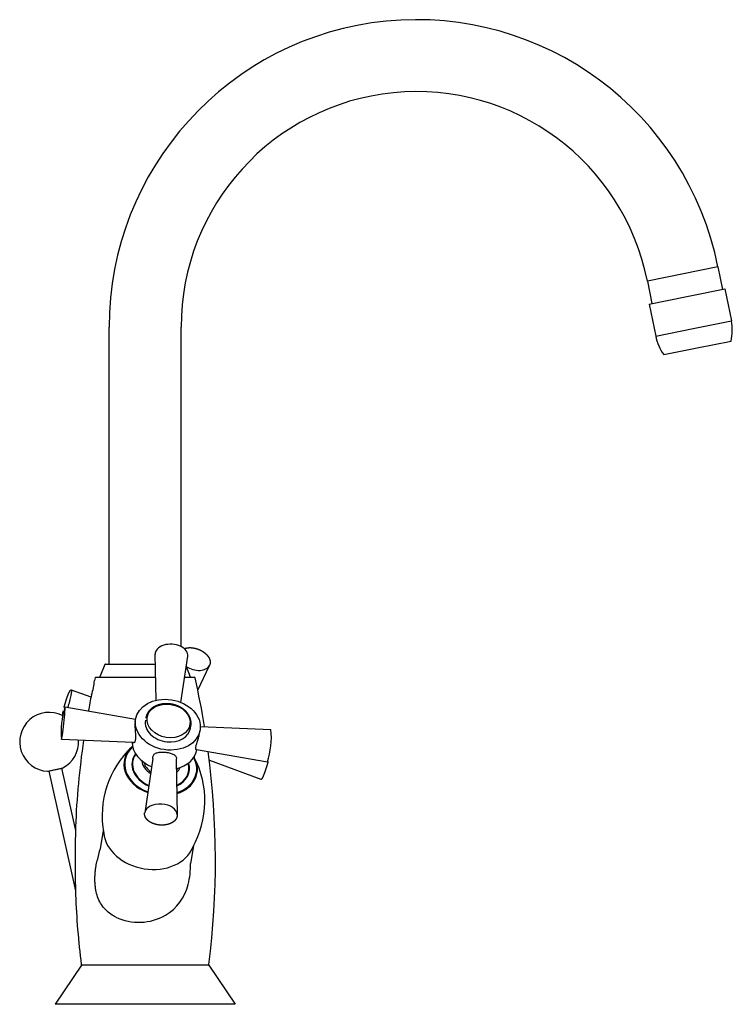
# Model space of a CAD drawing. Header units: millimetres. Extents: x -0.038 to 0.18, y 0 to 0.301.
import ezdxf

# ---------------------------------------------------------------- set-up
doc = ezdxf.new("R2010")
doc.units = ezdxf.units.MM
doc.layers.add('BLOCKS', color=3, linetype='Continuous')

msp = doc.modelspace()

# ---------------------------------------------------------------- linework, layer by layer
at = {"layer": 'BLOCKS'}
for p, q in [((0.175179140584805, 0.2254121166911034), (0.1536052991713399, 0.2211028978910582)), ((0.175179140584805, 0.225412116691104), (0.1765502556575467, 0.2185477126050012)), ((0.1536052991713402, 0.2211028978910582), (0.1549764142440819, 0.2142384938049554)), ((0.1656625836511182, 0.2163729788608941), (0.1773347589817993, 0.2187044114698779)), ((0.1773347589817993, 0.2187044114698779), (0.1792934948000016, 0.208898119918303)), ((0.1541919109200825, 0.2140817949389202), (0.1656625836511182, 0.2163729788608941)), ((0.1541919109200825, 0.2140817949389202), (0.1561506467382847, 0.2042755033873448)), ((0.1676213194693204, 0.2065666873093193), (0.1792934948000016, 0.208898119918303)), ((-0.01099999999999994, 0.1040000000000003), (-0.01099999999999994, 0.2070000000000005)), ((0.01099999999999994, 0.1094541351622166), (0.01099999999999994, 0.2070000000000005)), ((0.1561506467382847, 0.2042755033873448), (0.1676213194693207, 0.2065666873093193)), ((0.168807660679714, 0.2006851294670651), (0.1791939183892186, 0.2027597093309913)), ((0.158600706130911, 0.1986463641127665), (0.168807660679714, 0.2006851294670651)), ((0.003349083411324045, 0.09292968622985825), (0.003086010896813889, 0.1070598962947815)), ((0.01088339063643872, 0.09231226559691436), (0.01302960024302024, 0.1063998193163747)), ((-0.01231333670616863, 0.1038440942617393), (-0.01381166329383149, 0.100155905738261)), ((-0.01208172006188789, 0.1040000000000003), (0.00314297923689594, 0.1040000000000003)), ((0.01255108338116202, 0.1032588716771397), (0.01381166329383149, 0.100155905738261)), ((0.01610646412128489, 0.09605748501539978), (0.01968902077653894, 0.103606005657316)), ((-0.01505002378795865, 0.1), (0.003217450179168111, 0.1)), ((0.01205460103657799, 0.1), (0.01505002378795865, 0.1)), ((-0.01654355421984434, 0.09392024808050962), (-0.02250038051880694, 0.0960839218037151)), ((-0.002909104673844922, 0.0870732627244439), (-0.02451652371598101, 0.09087242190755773)), ((-0.003027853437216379, 0.0863823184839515), (-0.002893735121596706, 0.08716269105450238)), ((0.01388766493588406, 0.08444054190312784), (0.0140101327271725, 0.08515312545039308)), ((0.01690118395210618, 0.08493665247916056), (0.0384933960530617, 0.08400812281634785)), ((0.01668315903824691, 0.08299469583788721), (0.01681727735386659, 0.08377506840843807)), ((-0.003616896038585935, 0.08000586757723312), (-0.02559735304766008, 0.08095109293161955)), ((-0.003973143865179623, 0.07875760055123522), (-0.003863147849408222, 0.07885342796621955)), ((-0.003313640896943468, 0.0799928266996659), (-0.003313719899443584, 0.07999283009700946)), ((0.0149567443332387, 0.07561889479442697), (0.0150285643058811, 0.07549188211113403)), ((0.01551954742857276, 0.07793616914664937), (0.01551959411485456, 0.07793616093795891)), ((0.01568636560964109, 0.07790683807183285), (0.03741256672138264, 0.07408679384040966)), ((0.01578977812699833, 0.07779652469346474), (0.01580514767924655, 0.07788595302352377)), ((-0.02980168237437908, 0.07125243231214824), (-0.02514991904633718, 0.07228370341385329)), ((-0.0001223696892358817, 0.07376876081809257), (-0.0001844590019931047, 0.07340749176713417)), ((0.002396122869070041, 0.07516402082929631), (-0.0001335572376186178, 0.05855939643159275)), ((0.009497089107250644, 0.07470818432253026), (0.009810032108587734, 0.05789931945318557)), ((0.01964375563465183, 0.07459707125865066), (0.03539642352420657, 0.06887529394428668)), ((-0.02966860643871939, 0.07126366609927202), (-0.02527527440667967, 0.0722376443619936)), ((-0.02942453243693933, 0.07131777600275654), (-0.02131048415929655, 0.03471766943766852)), ((-0.02551934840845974, 0.07218353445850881), (-0.02130561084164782, 0.0531765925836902)), ((0.009733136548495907, 0.07207494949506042), (0.009671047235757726, 0.07171368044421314)), ((-0.01279431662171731, 0.05317115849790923), (-0.01375871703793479, 0.04755975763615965)), ((0.01480110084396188, 0.04842848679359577), (0.01388351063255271, 0.04308945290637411)), ((-0.01949999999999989, 0.01200000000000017), (-0.0275, 0)), ((0, 0.01200000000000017), (-0.01949999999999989, 0.01200000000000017)), ((0.01950000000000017, 0.01200000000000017), (0, 0.01200000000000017)), ((0.01950000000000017, 0.01200000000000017), (0.0275, 0)), ((0, 0), (-0.0275, 0)), ((0.0275, 0), (0, 0))]:
    msp.add_line(p, q, dxfattribs=at)
for centre, radius, start, end in [((0.08300000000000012, 0.2070000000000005), 0.09400000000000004, 11.29576032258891, 180), ((0.08300000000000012, 0.2070000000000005), 0.07200000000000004, 11.29576032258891, 180), ((0.1650781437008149, 0.2060587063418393), 0.01449615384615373, 346.8455149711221, 11.29576032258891), ((0.1703659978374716, 0.2071149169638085), 0.01449615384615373, 191.2957603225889, 215.7460056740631), ((-0.01208172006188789, 0.10375), 0.00025, 90, 157.8905516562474), ((0.2335821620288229, 0.04387990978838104), 0.2550821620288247, 167.335443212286, 167.5282498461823), ((-0.01505002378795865, 0.09975000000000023), 0.00025, 90, 167.335443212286), ((-0.01404327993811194, 0.1002500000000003), 0.00025, 270, 337.8905516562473), ((0.01404327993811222, 0.1002500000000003), 0.00025, 202.1094483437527, 270), ((0.01505002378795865, 0.09975000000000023), 0.00025, 12.66455678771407, 90), ((-0.2335821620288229, 0.04387990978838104), 0.2550821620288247, 9.249784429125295, 12.66455678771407), ((-0.03365639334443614, 0.1005573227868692), 0.01824510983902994, 341.052149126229, 354.9995060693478), ((0.2335821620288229, 0.04387990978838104), 0.2550821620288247, 168.5234053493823, 169.6712157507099), ((-0.001010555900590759, 0.08329214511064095), 0.02469799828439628, 162.1263669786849, 185.4390675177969), ((-0.02935427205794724, 0.08024130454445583), 0.009000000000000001, 63.09553452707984, 267.1505229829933), ((0.003787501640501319, 0.08244647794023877), 0.02974164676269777, 166.0260981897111, 168.6268959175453), ((0.002358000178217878, 0.08549062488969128), 0.005459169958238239, 170.5992616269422, 176.4701352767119), ((0.0139065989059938, 0.08166707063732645), 0.02469799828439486, 342.126366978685, 5.439067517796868), ((-0.02935427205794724, 0.08024130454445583), 0.009000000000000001, 297.8494770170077, 3.088352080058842), ((0.2335821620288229, 0.04387990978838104), 0.2550821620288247, 171.7096100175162, 177.6686797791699), ((0.01575897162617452, 0.05763639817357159), 0.02890435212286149, 133.0525898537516, 190.547434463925), ((-0.01062300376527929, 0.06217052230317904), 0.02890435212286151, 330.6565824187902, 27.44373266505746), ((-0.2335821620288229, 0.04387990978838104), 0.2550821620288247, 352.8700281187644, 7.521693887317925), ((-0.0253834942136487, 0.07272579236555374), 0.0004999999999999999, 282.4999999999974, 297.8494770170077), ((-0.02977682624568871, 0.07175181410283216), 0.0005, 267.1505229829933, 282.4999999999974), ((0.657750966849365, 0.04296520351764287), 0.6791337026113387, 179.0473853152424, 179.9228298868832), ((0.02321785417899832, 0.0359463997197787), 0.0387574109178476, 162.5638827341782, 167.9874833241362), ((0.4716280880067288, 0.04316944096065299), 0.4930107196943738, 179.9174320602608, 181.1288821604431), ((-0.009878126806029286, 0.04250561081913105), 0.02376880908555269, 345.6313251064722, 1.40751908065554), ((-0.001369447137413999, 0.04010581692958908), 0.01493227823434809, 300.5398243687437, 346.4494463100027), ((0.2335821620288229, 0.04387990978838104), 0.2550821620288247, 182.3419442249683, 187.1299718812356), ((-0.00192094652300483, 0.04136000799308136), 0.01629352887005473, 244.3877831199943, 299.9690638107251), ((-0.01927941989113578, 0.01225000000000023), 0.00025, 187.1299718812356, 270), ((0.01927941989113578, 0.01225000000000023), 0.00025, 270, 352.8700281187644)]:
    msp.add_arc(centre, radius, start, end, dxfattribs=at)
for centre, major_axis, ratio, start_param, end_param in [((0.008069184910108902, 0.1069012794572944), (-0.004979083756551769, 0.0003305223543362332), 0.6365001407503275, 3.087476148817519, 6.337301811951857), ((0.0150822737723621, 0.1055127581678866), (-0.0046725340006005, 0.001751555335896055), 0.6317787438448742, 1.248444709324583, 3.088146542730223), ((-0.02389491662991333, 0.0912927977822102), (0.001391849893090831, 0.004792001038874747), 0.09272478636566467, 4.617149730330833, 6.27708146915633), ((-0.0250577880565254, 0.08591184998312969), (0.000540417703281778, 0.004960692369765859), 0.05108657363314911, 3.144945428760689, 6.279832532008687), ((0.006961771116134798, 0.08546887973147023), (0.009855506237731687, -0.001693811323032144), 0.7695828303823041, 0.2197163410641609, 6.502901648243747), ((0.00716346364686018, 0.08664243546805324), (-0.006535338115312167, 0.001123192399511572), 0.7695828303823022, 0.2197163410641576, 6.502901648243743), ((-0.02414959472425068, 0.0913667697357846), (0.001322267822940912, 0.004552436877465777), 0.09272478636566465, 1.993697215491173, 2.333424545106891), ((0.006988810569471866, 0.08562620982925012), (0.006898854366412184, -0.001185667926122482), 0.7695828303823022, 3.141592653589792, 4.792478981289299), ((0.006988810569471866, 0.08562620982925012), (0.006898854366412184, -0.001185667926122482), 0.7695828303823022, 4.7924789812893, 6.283185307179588), ((0.004755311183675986, 0.07263050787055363), (0.01115212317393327, -0.001916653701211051), 0.7695828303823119, 2.590460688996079, 4.484813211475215), ((0.004771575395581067, 0.07272514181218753), (-0.01092614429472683, 0.001877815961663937), 0.7695828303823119, 5.738552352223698, 7.621122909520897), ((0.00593427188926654, 0.07949033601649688), (-0.009855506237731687, 0.001693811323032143), 0.7695828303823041, 0.1511778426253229, 1.296799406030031), ((0.004771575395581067, 0.07272514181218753), (0.008718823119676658, -0.001498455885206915), 0.7695828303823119, 2.766466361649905, 4.41499052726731), ((0.004778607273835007, 0.07276605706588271), (-0.008553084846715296, 0.001469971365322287), 0.7695828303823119, 5.925213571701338, 7.550230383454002), ((0.00593427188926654, 0.07949033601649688), (-0.009855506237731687, 0.001693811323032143), 0.7695828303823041, 2.074212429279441, 3.141592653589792), ((0.004771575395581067, 0.07272514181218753), (-0.01092614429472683, 0.001877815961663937), 0.7695828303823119, 2.164209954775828, 3.686225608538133), ((0.004755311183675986, 0.07263050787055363), (0.01115212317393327, -0.001916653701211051), 0.7695828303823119, 5.297873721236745, 6.834317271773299), ((0.005034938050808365, 0.07425752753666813), (0.005983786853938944, -0.001028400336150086), 0.7695828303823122, 3.328131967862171, 4.257811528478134), ((0.005041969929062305, 0.07429844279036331), (-0.005420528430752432, 0.0009315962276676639), 0.7695828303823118, 0.3089089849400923, 1.062623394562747), ((0.005034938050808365, 0.07425752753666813), (0.005983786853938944, -0.001028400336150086), 0.7695828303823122, 5.693754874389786, 6.096645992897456), ((0.004778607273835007, 0.07276605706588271), (-0.008553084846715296, 0.001469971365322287), 0.7695828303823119, 2.30127026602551, 3.499564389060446), ((0.004771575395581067, 0.07272514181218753), (0.008718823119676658, -0.001498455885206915), 0.7695828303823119, 5.431394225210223, 6.658311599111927), ((0.005041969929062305, 0.07429844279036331), (-0.005420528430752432, 0.0009315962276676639), 0.7695828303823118, 2.673276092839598, 2.832683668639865), ((0.004826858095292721, 0.05805793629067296), (0.004979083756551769, -0.0003305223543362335), 0.6365001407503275, 0.05411650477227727, 3.075307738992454), ((0.004826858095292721, 0.05805793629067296), (0.004979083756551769, -0.0003305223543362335), 0.6365001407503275, 3.075307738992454, 3.087476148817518), ((0.001229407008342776, 0.05211489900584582), (-0.01378348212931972, 0.002584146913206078), 0.7682500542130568, 0.21628933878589, 2.994446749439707)]:
    msp.add_ellipse(centre, major_axis=major_axis, ratio=ratio, start_param=start_param, end_param=end_param, dxfattribs=at)
for points, degree, knots in [([(0.01203320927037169, 0.1087555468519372), (0.01210042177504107, 0.1087803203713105), (0.0122229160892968, 0.10882094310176), (0.01234815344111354, 0.1088580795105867), (0.01247600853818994, 0.108891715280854), (0.01260635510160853, 0.1089218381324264), (0.01273906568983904, 0.1089484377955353), (0.0128740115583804, 0.1089715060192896), (0.01301106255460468, 0.1089910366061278), (0.01313933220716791, 0.10900592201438), (0.01326917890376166, 0.1090177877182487), (0.01340049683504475, 0.1090266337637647), (0.01353317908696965, 0.109032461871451), (0.01366711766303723, 0.1090352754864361), (0.01380220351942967, 0.1090350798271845), (0.01393832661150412, 0.1090318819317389), (0.01407537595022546, 0.1090256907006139), (0.01421323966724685, 0.1090165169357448), (0.01435180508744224, 0.1090043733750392), (0.01449095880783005, 0.1089892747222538), (0.01463047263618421, 0.1089712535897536), (0.01477034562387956, 0.108950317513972), (0.01491046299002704, 0.1089264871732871), (0.01505070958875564, 0.1088997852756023), (0.015190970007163, 0.1088702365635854), (0.01533112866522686, 0.1088378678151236), (0.01547106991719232, 0.1088027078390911), (0.0156106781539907, 0.1087647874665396), (0.01574983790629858, 0.1087241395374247), (0.01588843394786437, 0.1086807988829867), (0.01602635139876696, 0.1086348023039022), (0.01617691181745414, 0.1085812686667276), (0.01632636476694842, 0.108524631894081), (0.01647456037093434, 0.1084649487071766), (0.01662134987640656, 0.1084022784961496), (0.01676658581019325, 0.1083366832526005), (0.01691012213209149, 0.1082682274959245), (0.01705181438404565, 0.1081969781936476), (0.01719151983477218, 0.1081230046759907), (0.01732909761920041, 0.1080463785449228), (0.01746440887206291, 0.1079671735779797), (0.01758544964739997, 0.1078929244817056), (0.0177043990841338, 0.1078166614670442), (0.01782115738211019, 0.1077384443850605), (0.01793562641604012, 0.1076583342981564), (0.01804770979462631, 0.1075763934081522), (0.0181573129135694, 0.1074926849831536), (0.01826434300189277, 0.1074072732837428), (0.0183687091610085, 0.107320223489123), (0.0184703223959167, 0.107231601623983), (0.01856909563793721, 0.107141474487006), (0.01866494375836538, 0.1070499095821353), (0.01875794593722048, 0.1069568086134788), (0.01884784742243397, 0.106862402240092), (0.01893456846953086, 0.1067667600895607), (0.01901803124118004, 0.1066699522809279), (0.01909815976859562, 0.1065720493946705), (0.01917487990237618, 0.1064731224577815), (0.01924811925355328, 0.1063732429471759), (0.01931780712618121, 0.1062724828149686), (0.01938387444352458, 0.1061709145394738), (0.01944625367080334, 0.1060686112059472), (0.01950487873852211, 0.1059656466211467), (0.01955923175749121, 0.1058629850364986), (0.0196097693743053, 0.1057598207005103), (0.01965643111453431, 0.1056562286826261), (0.01969915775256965, 0.1055522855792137), (0.01973789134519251, 0.1054480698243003), (0.0197725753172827, 0.1053436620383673), (0.01980315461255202, 0.1052391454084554), (0.01982957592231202, 0.1051346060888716), (0.01985178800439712, 0.1050301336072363), (0.01986974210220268, 0.1049258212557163), (0.01988339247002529, 0.1048217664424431), (0.01989306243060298, 0.1047126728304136), (0.01989787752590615, 0.104604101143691), (0.01989780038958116, 0.1044961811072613), (0.01989280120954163, 0.1043890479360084), (0.0198828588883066, 0.1042828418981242), (0.01986796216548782, 0.1041777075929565), (0.01984811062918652, 0.1040737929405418), (0.01982331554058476, 0.1039712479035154), (0.01979360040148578, 0.103870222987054), (0.01975900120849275, 0.1037708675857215), (0.01972574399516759, 0.1036877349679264), (0.01968902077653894, 0.103606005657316)], 1, [0.8626908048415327, 0.8626908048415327, 0.8807869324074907, 0.912994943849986, 0.9452029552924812, 0.9774109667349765, 1.009618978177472, 1.041826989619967, 1.074035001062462, 1.106243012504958, 1.13597495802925, 1.165706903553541, 1.195438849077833, 1.225170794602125, 1.254902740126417, 1.284634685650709, 1.314366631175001, 1.344098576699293, 1.373830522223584, 1.403562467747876, 1.433294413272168, 1.46300208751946, 1.492709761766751, 1.522417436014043, 1.552125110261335, 1.581832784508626, 1.611540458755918, 1.64124813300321, 1.670955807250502, 1.700663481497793, 1.730371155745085, 1.760078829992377, 1.792707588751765, 1.825336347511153, 1.857965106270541, 1.890593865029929, 1.923222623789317, 1.955851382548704, 1.988480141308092, 2.02110890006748, 2.053737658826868, 2.086366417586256, 2.116056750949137, 2.145747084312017, 2.175437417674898, 2.205127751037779, 2.234818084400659, 2.26450841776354, 2.29419875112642, 2.323889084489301, 2.353579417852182, 2.383269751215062, 2.412960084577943, 2.442703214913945, 2.472446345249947, 2.50218947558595, 2.531932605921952, 2.561675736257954, 2.591418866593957, 2.621161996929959, 2.650905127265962, 2.680648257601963, 2.710391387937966, 2.740134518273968, 2.76962279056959, 2.799111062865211, 2.828599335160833, 2.858087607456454, 2.887575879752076, 2.917064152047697, 2.946552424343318, 2.97604069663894, 3.005528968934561, 3.035017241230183, 3.064505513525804, 3.09553224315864, 3.126558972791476, 3.157585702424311, 3.188612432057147, 3.219639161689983, 3.250665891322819, 3.281692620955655, 3.312719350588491, 3.343746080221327, 3.374772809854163, 3.401178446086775, 3.427584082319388, 3.427584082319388]), ([(-0.02477587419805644, 0.09077053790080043), (-0.02475564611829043, 0.09084421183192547), (-0.02471486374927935, 0.09099099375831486), (-0.02467349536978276, 0.09113815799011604), (-0.02463167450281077, 0.09128523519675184), (-0.0245893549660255, 0.09143239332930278), (-0.02454657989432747, 0.09157948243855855), (-0.02450339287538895, 0.09172635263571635), (-0.02445983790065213, 0.09187285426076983), (-0.02441595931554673, 0.09201883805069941), (-0.02437180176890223, 0.09216415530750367), (-0.02432741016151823, 0.09230865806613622), (-0.02428282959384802, 0.09245219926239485), (-0.02423810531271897, 0.09259463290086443), (-0.02419325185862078, 0.09273591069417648), (-0.02414834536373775, 0.09287579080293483), (-0.0241034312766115, 0.09301413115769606), (-0.02405855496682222, 0.09315079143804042), (-0.02401376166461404, 0.09328563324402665), (-0.02396909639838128, 0.09341852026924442), (-0.02392460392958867, 0.09354931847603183), (-0.02388032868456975, 0.0936778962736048), (-0.02383631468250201, 0.09380412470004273), (-0.02379260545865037, 0.09392787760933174), (-0.02374904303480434, 0.0940495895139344), (-0.02370587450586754, 0.09416855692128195), (-0.02366314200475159, 0.09428466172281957), (-0.02362088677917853, 0.09439778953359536), (-0.02357914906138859, 0.09450782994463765), (-0.02353796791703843, 0.09461467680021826), (-0.02349738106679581, 0.09471822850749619), (-0.02345742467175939, 0.09481838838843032), (-0.02341813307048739, 0.09491506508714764), (-0.0233795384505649, 0.09500817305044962), (-0.02334092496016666, 0.09509937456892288), (-0.02330309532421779, 0.09518670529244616), (-0.0232660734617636, 0.09527009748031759), (-0.02322987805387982, 0.09534949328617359), (-0.02319452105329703, 0.09542484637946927), (-0.02316000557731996, 0.09549612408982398), (-0.02312632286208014, 0.09556331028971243), (-0.02309344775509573, 0.09562640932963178), (-0.02306133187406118, 0.09568545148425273), (-0.02302989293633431, 0.09574050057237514), (-0.02299642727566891, 0.09579578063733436), (-0.02296332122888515, 0.09584671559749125), (-0.02293011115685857, 0.0958936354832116), (-0.02289600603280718, 0.09593702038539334), (-0.02285961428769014, 0.0959775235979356), (-0.02282577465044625, 0.09600961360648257), (-0.02278612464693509, 0.09604045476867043), (-0.02273669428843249, 0.09606932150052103), (-0.02270668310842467, 0.09608208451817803), (-0.02267231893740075, 0.09609261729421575), (-0.02263339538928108, 0.09609956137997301), (-0.02259048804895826, 0.09610126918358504), (-0.0225452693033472, 0.09609626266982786), (-0.02250038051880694, 0.0960839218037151)], 1, [6.125661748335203, 6.125661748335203, 6.141896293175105, 6.174123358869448, 6.206350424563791, 6.238507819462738, 6.270665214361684, 6.302822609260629, 6.334980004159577, 6.367137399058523, 6.399294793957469, 6.431452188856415, 6.463609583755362, 6.495766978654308, 6.527924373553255, 6.5601038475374, 6.592283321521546, 6.624462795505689, 6.656642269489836, 6.688821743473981, 6.721001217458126, 6.753180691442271, 6.785360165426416, 6.817539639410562, 6.849719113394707, 6.882048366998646, 6.914377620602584, 6.946706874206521, 6.97903612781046, 7.011365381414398, 7.043694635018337, 7.076023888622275, 7.108353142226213, 7.140682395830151, 7.173011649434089, 7.205983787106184, 7.23895592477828, 7.271928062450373, 7.30490020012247, 7.337872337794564, 7.370844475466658, 7.403816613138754, 7.436788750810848, 7.469760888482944, 7.502733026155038, 7.538468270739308, 7.574203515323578, 7.609938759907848, 7.645674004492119, 7.681409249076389, 7.711188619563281, 7.740967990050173, 7.770747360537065, 7.785637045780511, 7.800526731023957, 7.815416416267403, 7.830306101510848, 7.845195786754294, 7.86008547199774, 7.86008547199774]), ([(0.0140101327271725, 0.08515312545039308), (0.01403215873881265, 0.08529533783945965), (0.01404947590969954, 0.08543824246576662), (0.01406207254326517, 0.08558172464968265), (0.01406994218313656, 0.08572566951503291), (0.01407308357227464, 0.08586996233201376), (0.01407150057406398, 0.08601448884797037), (0.0140652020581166, 0.08615913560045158), (0.01405420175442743, 0.08630379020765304), (0.01403851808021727, 0.08644834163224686), (0.01401817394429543, 0.08659268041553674), (0.01399319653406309, 0.08673669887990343), (0.01396361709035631, 0.08688029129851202), (0.01392883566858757, 0.08702584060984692), (0.01388936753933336, 0.0871707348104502), (0.01384525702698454, 0.08731486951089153), (0.01379655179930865, 0.0874581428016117), (0.0137433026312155, 0.08760045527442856), (0.01368556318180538, 0.08774171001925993), (0.01362338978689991, 0.08788181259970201), (0.01355684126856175, 0.08802067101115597), (0.01348597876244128, 0.08815819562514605), (0.01341086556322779, 0.08829429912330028), (0.01333156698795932, 0.08842889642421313), (0.01324815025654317, 0.08856190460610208), (0.01315800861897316, 0.08869714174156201), (0.01306364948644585, 0.08883052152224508), (0.01296515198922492, 0.08896196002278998), (0.01286259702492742, 0.08909137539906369), (0.01275606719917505, 0.08921868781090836), (0.012645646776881, 0.08934381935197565), (0.01253142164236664, 0.0894666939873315), (0.01241347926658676, 0.08958723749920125), (0.01229190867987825, 0.08970537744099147), (0.01216680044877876, 0.0898210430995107), (0.01203824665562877, 0.08993416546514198), (0.01190634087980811, 0.09004467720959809), (0.01176888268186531, 0.09015429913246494), (0.0116281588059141, 0.09026108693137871), (0.01148427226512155, 0.09036497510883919), (0.01133732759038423, 0.09046589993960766), (0.01118743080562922, 0.09056379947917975), (0.01103468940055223, 0.09065861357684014), (0.01087921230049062, 0.0907502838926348), (0.01072110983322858, 0.09083875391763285), (0.01056049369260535, 0.09092396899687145), (0.01039747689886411, 0.0910058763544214), (0.01023217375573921, 0.0910844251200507), (0.01006469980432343, 0.09115956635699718), (0.009894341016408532, 0.0912315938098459), (0.009722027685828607, 0.09130008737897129), (0.009547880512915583, 0.09136500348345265), (0.009372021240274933, 0.09142630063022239), (0.009194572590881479, 0.09148393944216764), (0.009015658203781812, 0.09153788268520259), (0.00883540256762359, 0.09158809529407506), (0.008653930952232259, 0.09163454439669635), (0.008471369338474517, 0.09167719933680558), (0.008287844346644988, 0.0917160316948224), (0.008103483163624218, 0.09175101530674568), (0.007918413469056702, 0.09178212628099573), (0.007732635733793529, 0.09180936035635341), (0.007546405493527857, 0.09183267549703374), (0.007359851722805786, 0.09185205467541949), (0.00717310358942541, 0.0918674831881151), (0.00698629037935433, 0.09187894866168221), (0.006799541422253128, 0.09188644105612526), (0.006612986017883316, 0.0918899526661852), (0.006426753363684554, 0.09188947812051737), (0.00624097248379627, 0.09188501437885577), (0.006055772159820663, 0.09187656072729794), (0.005871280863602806, 0.09186411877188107), (0.005687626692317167, 0.09184769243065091), (0.005505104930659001, 0.09182730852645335), (0.005323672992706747, 0.0918029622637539), (0.005143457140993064, 0.0917746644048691), (0.004964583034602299, 0.09174242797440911), (0.004787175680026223, 0.09170626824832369), (0.004611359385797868, 0.0916662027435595), (0.004437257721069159, 0.09162225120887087), (0.004264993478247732, 0.09157443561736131), (0.004094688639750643, 0.09152278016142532), (0.003926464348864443, 0.09146731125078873), (0.003760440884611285, 0.09140805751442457), (0.003596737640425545, 0.09134504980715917), (0.003436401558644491, 0.09127871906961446), (0.003278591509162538, 0.09120874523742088), (0.003123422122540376, 0.09113516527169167), (0.002971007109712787, 0.0910580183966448), (0.002821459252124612, 0.09097734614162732), (0.002674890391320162, 0.09089319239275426), (0.002531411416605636, 0.09080560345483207), (0.002391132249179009, 0.0907146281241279), (0.002254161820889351, 0.09062031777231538), (0.002120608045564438, 0.09052272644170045), (0.001990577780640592, 0.09042191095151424), (0.001864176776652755, 0.09031793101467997), (0.001743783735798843, 0.09021289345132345), (0.001627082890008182, 0.09010493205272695), (0.001514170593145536, 0.08999411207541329), (0.00140514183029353, 0.08988050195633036), (0.001300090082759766, 0.08976417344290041), (0.001199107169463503, 0.08964520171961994), (0.00110228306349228, 0.08952366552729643), (0.001009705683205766, 0.08939964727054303), (0.0009214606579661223, 0.08927323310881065), (0.0008376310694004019, 0.08914451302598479), (0.0007582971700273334, 0.08901358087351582), (0.0006835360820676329, 0.08888053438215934), (0.0006164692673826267, 0.08875158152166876), (0.0005537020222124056, 0.08862088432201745), (0.000495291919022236, 0.08848853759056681), (0.0004412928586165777, 0.08835463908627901), (0.0003917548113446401, 0.08821928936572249), (0.0003467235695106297, 0.08808259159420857), (0.0003062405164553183, 0.08794465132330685), (0.0002703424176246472, 0.08780557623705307), (0.0002390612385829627, 0.08766547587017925), (0.0002124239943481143, 0.0875244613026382)], 1, [3.010091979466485, 3.010091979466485, 3.035553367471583, 3.061014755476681, 3.08647614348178, 3.111937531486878, 3.137398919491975, 3.162860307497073, 3.188321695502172, 3.21378308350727, 3.239244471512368, 3.264705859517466, 3.290167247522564, 3.315628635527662, 3.341533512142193, 3.367438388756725, 3.393343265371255, 3.419248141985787, 3.445153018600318, 3.471057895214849, 3.49696277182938, 3.522867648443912, 3.548772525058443, 3.574677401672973, 3.600582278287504, 3.626487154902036, 3.65316627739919, 3.679845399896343, 3.706524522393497, 3.733203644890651, 3.759882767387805, 3.786561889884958, 3.813241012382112, 3.839920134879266, 3.86659925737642, 3.893278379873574, 3.919957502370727, 3.946636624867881, 3.973763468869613, 4.000890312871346, 4.028017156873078, 4.055144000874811, 4.082270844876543, 4.109397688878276, 4.136524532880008, 4.16365137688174, 4.190778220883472, 4.217905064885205, 4.245031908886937, 4.27215875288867, 4.29941775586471, 4.326676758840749, 4.353935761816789, 4.381194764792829, 4.408453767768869, 4.435712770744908, 4.462971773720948, 4.490230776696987, 4.517489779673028, 4.544748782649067, 4.572007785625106, 4.599266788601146, 4.626544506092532, 4.653822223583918, 4.681099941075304, 4.708377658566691, 4.735655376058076, 4.762933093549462, 4.790210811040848, 4.817488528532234, 4.84476624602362, 4.872043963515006, 4.899321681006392, 4.926599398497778, 4.953852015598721, 4.981104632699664, 5.008357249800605, 5.035609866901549, 5.062862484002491, 5.090115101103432, 5.117367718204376, 5.144620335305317, 5.17187295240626, 5.199125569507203, 5.226378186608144, 5.253630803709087, 5.280725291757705, 5.307819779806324, 5.334914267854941, 5.36200875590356, 5.389103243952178, 5.416197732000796, 5.443292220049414, 5.470386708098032, 5.49748119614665, 5.524575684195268, 5.551670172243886, 5.578764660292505, 5.605349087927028, 5.631933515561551, 5.658517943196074, 5.685102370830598, 5.71168679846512, 5.738271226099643, 5.764855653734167, 5.79144008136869, 5.818024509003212, 5.844608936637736, 5.871193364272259, 5.897777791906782, 5.923168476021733, 5.948559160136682, 5.973949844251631, 5.999340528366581, 6.02473121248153, 6.05012189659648, 6.075512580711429, 6.100903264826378, 6.126293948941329, 6.151684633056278, 6.151684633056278]), ([(-0.00309081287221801, 0.08582673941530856), (-0.00310246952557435, 0.08565114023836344), (-0.00310892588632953, 0.08545529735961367), (-0.003110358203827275, 0.08503452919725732), (-0.003105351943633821, 0.08480961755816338), (-0.003086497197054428, 0.08434604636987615), (-0.003072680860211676, 0.084106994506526), (-0.003041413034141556, 0.08363143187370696), (-0.003024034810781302, 0.08339491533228), (-0.002991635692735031, 0.08294195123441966), (-0.002975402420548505, 0.08270955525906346), (-0.002949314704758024, 0.08225169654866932), (-0.002939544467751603, 0.08202622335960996), (-0.002932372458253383, 0.08159872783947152), (-0.002935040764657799, 0.08139634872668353), (-0.002955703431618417, 0.08102790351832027), (-0.002973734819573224, 0.08086185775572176), (-0.003023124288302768, 0.08057448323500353), (-0.00305600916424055, 0.08044427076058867), (-0.003136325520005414, 0.08022516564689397), (-0.003183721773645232, 0.08013624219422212), (-0.00328667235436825, 0.08000644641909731), (-0.003342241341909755, 0.07996543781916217), (-0.003452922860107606, 0.07993108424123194), (-0.003507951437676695, 0.0799377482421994), (-0.003578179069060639, 0.07997496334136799), (-0.00359773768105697, 0.07998873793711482), (-0.003616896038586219, 0.08000586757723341)], 3, [5.477949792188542, 5.477949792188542, 5.477949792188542, 5.477949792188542, 6.162473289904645, 6.162473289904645, 6.846996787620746, 6.846996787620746, 7.531520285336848, 7.531520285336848, 8.21604378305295, 8.21604378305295, 8.901007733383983, 8.901007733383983, 9.585971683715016, 9.585971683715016, 10.27093563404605, 10.27093563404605, 10.95589958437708, 10.95589958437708, 11.64086353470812, 11.64086353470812, 12.32582748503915, 12.32582748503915, 13.01079143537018, 13.01079143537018, 13.69575538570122, 13.69575538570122, 13.96260429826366, 13.96260429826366, 13.96260429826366, 13.96260429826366]), ([(0.01568636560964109, 0.07790683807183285), (0.01567176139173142, 0.07789149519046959), (0.01565748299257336, 0.07788012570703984), (0.01561137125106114, 0.07785488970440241), (0.01557989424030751, 0.07785764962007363), (0.01552687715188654, 0.0779098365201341), (0.01550541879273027, 0.07795923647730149), (0.01547941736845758, 0.07810308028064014), (0.01547492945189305, 0.0781976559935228), (0.01548617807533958, 0.07842428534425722), (0.01550195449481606, 0.0785563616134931), (0.01552664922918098, 0.07870004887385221), (0.01555134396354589, 0.07884373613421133), (0.01558648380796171, 0.07900791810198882), (0.01567621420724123, 0.07936883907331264), (0.01573076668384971, 0.07956556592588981), (0.01585254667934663, 0.07997901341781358), (0.01591980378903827, 0.08019609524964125), (0.01605741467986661, 0.08063612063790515), (0.01612768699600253, 0.08085909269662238), (0.01626115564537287, 0.08129398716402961), (0.01632912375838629, 0.08152120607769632), (0.01645737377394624, 0.08197939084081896), (0.01651758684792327, 0.08221037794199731), (0.01661390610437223, 0.08262737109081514), (0.01665228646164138, 0.08281527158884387), (0.01668315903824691, 0.08299469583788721)], 3, [18.88272215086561, 18.88272215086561, 18.88272215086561, 18.88272215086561, 19.17194336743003, 19.17194336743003, 19.85690731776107, 19.85690731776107, 20.5418712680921, 20.5418712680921, 21.22683521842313, 21.22683521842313, 21.91179916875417, 21.91179916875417, 21.91179916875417, 22.5967631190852, 22.5967631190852, 23.28172706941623, 23.28172706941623, 23.96669101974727, 23.96669101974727, 24.6516549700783, 24.6516549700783, 25.3361784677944, 25.3361784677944, 26.0207019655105, 26.0207019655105, 26.60427575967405, 26.60427575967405, 26.60427575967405, 26.60427575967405]), ([(0.002396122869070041, 0.07516402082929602), (0.002393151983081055, 0.07518379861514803), (0.002390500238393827, 0.07520347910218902), (0.002368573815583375, 0.07538830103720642), (0.002372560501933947, 0.07554544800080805), (0.002397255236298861, 0.07568913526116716), (0.002421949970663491, 0.07583282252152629), (0.002468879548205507, 0.07597193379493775), (0.002609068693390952, 0.07622897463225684), (0.002702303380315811, 0.07634694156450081), (0.002929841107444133, 0.07655567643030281), (0.003064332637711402, 0.07664669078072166), (0.003364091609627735, 0.07680084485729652), (0.003529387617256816, 0.07686404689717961), (0.003874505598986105, 0.07696514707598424), (0.004066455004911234, 0.07700656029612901), (0.004479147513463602, 0.07706833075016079), (0.004699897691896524, 0.07708875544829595), (0.005156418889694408, 0.0771092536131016), (0.005392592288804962, 0.07710937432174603), (0.005864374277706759, 0.07709175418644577), (0.006099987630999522, 0.07707401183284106), (0.00632652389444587, 0.07704933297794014)], 3, [21.14573121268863, 21.14573121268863, 21.14573121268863, 21.14573121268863, 21.22683521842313, 21.22683521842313, 21.91179916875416, 21.91179916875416, 21.91179916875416, 22.5967631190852, 22.5967631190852, 23.28172706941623, 23.28172706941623, 23.96669101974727, 23.96669101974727, 24.6516549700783, 24.6516549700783, 25.3361784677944, 25.3361784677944, 26.0207019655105, 26.0207019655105, 26.7052254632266, 26.7052254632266, 27.3897489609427, 27.3897489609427, 27.3897489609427, 27.3897489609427]), ([(0.00632652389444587, 0.07704933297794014), (0.006553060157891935, 0.07702465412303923), (0.006784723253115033, 0.07699149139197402), (0.007239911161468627, 0.07690812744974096), (0.007463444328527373, 0.0768579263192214), (0.007886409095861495, 0.07674161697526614), (0.008086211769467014, 0.07667537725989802), (0.008450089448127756, 0.07652900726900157), (0.008614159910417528, 0.07644880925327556), (0.00889916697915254, 0.07627906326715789), (0.009030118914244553, 0.07618358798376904), (0.009253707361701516, 0.07597242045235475), (0.009346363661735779, 0.07585666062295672), (0.00948475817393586, 0.07560806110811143), (0.009530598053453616, 0.0754749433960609), (0.009573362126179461, 0.07519797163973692), (0.009570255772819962, 0.0750540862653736), (0.009534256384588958, 0.07484462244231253), (0.00951810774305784, 0.07477702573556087), (0.009497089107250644, 0.07470818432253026)], 3, [5.47794979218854, 5.47794979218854, 5.47794979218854, 5.47794979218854, 6.162473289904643, 6.162473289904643, 6.846996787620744, 6.846996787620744, 7.531520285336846, 7.531520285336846, 8.216043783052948, 8.216043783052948, 8.901007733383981, 8.901007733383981, 9.585971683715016, 9.585971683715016, 10.27093563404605, 10.27093563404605, 10.95589958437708, 10.95589958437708, 11.2694595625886, 11.2694595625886, 11.2694595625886, 11.2694595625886]), ([(0.03539642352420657, 0.06887529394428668), (0.03542869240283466, 0.06886564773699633), (0.03546156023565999, 0.06885982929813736), (0.03549392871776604, 0.06885779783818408), (0.03552488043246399, 0.06885917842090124), (0.0355537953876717, 0.06886339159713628), (0.03558556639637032, 0.06887134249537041), (0.03561388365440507, 0.06888147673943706), (0.03563902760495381, 0.06889301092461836), (0.03566142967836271, 0.06890540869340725), (0.03568155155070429, 0.06891833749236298), (0.03571104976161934, 0.06894051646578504), (0.03573702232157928, 0.06896335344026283), (0.03576062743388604, 0.06898685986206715), (0.03578267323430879, 0.06901117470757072), (0.03580371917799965, 0.06903646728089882), (0.03582415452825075, 0.06906289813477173), (0.03584425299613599, 0.06909060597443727), (0.03587590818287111, 0.06913746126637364), (0.03590770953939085, 0.06918816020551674), (0.03593997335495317, 0.06924294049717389), (0.03597289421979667, 0.0693019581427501), (0.03600659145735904, 0.0693653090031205), (0.03604113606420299, 0.06943304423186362), (0.03607656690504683, 0.06950518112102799), (0.03610972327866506, 0.06957492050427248), (0.03614363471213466, 0.06964830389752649), (0.03617829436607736, 0.06972529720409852), (0.03621368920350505, 0.06980585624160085), (0.0362498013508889, 0.06988992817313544), (0.03628660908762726, 0.06997745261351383), (0.03632408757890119, 0.0700683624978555), (0.0363622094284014, 0.07016258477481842), (0.03640094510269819, 0.0702600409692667), (0.03644026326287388, 0.07036064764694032), (0.03648013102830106, 0.07046431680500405), (0.03652218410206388, 0.07057540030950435), (0.03656475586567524, 0.07068959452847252), (0.03660780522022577, 0.07080678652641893), (0.03665129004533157, 0.07092685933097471), (0.03669516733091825, 0.07104969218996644), (0.03673939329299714, 0.07117516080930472), (0.03678392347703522, 0.07130313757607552), (0.03682871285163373, 0.0714334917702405), (0.03687371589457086, 0.07156608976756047), (0.03691888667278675, 0.07170079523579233), (0.03696376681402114, 0.07183621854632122), (0.03700872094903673, 0.07197343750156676), (0.03705370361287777, 0.07211231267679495), (0.0370986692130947, 0.07225270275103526), (0.03714357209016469, 0.07239446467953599), (0.03718836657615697, 0.07253745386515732), (0.03723300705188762, 0.07268152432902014), (0.0372774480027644, 0.07282652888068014), (0.03732164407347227, 0.07297231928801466), (0.03736555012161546, 0.07311874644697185), (0.03740902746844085, 0.07326534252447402), (0.03745212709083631, 0.07341227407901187), (0.03749480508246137, 0.07355939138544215), (0.03753701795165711, 0.0737065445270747), (0.03757872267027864, 0.07385358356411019), (0.03761987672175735, 0.07400035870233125), (0.03766043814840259, 0.07414672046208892), (0.03767193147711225, 0.07418868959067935)], 1, [1.564692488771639, 1.564692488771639, 1.575449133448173, 1.586205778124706, 1.596962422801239, 1.607719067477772, 1.618475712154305, 1.631458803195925, 1.644441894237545, 1.657424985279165, 1.670408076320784, 1.683391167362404, 1.704943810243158, 1.726496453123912, 1.748049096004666, 1.769601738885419, 1.791154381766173, 1.812707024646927, 1.834259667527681, 1.868455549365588, 1.902651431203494, 1.936847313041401, 1.971043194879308, 2.005239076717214, 2.039434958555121, 2.073630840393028, 2.104869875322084, 2.136108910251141, 2.167347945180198, 2.198586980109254, 2.229826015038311, 2.261065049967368, 2.292304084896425, 2.323543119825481, 2.354782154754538, 2.386021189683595, 2.417260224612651, 2.449782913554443, 2.482305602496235, 2.514828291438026, 2.547350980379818, 2.57987366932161, 2.612396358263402, 2.644919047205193, 2.677441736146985, 2.709964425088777, 2.742487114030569, 2.774714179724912, 2.806941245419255, 2.839168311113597, 2.87139537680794, 2.903622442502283, 2.935849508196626, 2.968076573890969, 3.000303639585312, 3.032530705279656, 3.064757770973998, 3.096915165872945, 3.129072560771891, 3.161229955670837, 3.193387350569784, 3.22554474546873, 3.257702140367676, 3.289859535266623, 3.299116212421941, 3.299116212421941]), ([(0.009810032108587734, 0.05789931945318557), (0.009809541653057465, 0.05779725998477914), (0.00980426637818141, 0.0576954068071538), (0.009794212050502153, 0.05759389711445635), (0.009779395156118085, 0.05749286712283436), (0.009759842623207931, 0.05739245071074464), (0.009735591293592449, 0.05729277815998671), (0.00970668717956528, 0.05719397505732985), (0.009673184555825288, 0.05709616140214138), (0.009635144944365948, 0.05699945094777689), (0.009592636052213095, 0.05690395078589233), (0.009544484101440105, 0.05680738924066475), (0.009491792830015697, 0.05671230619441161), (0.009434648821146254, 0.0566187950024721), (0.00937314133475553, 0.05652694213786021), (0.0093073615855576, 0.05643682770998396), (0.009237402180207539, 0.05634852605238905), (0.009163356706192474, 0.0562621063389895), (0.009085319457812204, 0.05617763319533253), (0.009003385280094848, 0.05609516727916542), (0.00891764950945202, 0.0560147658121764), (0.008823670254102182, 0.05593265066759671), (0.008725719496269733, 0.05585292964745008), (0.008623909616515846, 0.05577565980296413), (0.008518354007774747, 0.05570089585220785), (0.00840916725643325, 0.05562869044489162), (0.008296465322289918, 0.05555909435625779), (0.008180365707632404, 0.05549215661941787), (0.00806098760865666, 0.05542792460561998), (0.007938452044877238, 0.05536644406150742), (0.007812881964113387, 0.05530775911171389), (0.007694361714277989, 0.05525609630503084), (0.007573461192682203, 0.0552068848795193), (0.00745028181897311, 0.0551601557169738), (0.0073249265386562, 0.0551159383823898), (0.00719749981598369, 0.05507426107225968), (0.007068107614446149, 0.0550351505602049), (0.006936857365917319, 0.05499863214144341), (0.006803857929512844, 0.05496472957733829), (0.006669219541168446, 0.05493346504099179), (0.006533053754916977, 0.054904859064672), (0.00639547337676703, 0.05487893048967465), (0.00625667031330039, 0.05485570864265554), (0.006116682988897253, 0.05483519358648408), (0.005975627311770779, 0.05481739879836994), (0.005833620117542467, 0.05480233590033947), (0.005690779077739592, 0.05479001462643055), (0.005547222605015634, 0.05478044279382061), (0.005403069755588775, 0.05477362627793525), (0.00525844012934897, 0.05476956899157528), (0.005113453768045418, 0.05476827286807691), (0.004968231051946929, 0.05476973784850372), (0.004822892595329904, 0.05477396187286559), (0.004663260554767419, 0.054781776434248), (0.004503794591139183, 0.05479290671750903), (0.004344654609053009, 0.05480734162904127), (0.004186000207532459, 0.05482506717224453), (0.00402799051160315, 0.05484606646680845), (0.003870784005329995, 0.05487031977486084), (0.003714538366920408, 0.05489780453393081), (0.003559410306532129, 0.05492849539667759), (0.003405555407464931, 0.05496236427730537), (0.00325312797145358, 0.05499938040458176), (0.00311580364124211, 0.05503576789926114), (0.002979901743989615, 0.05507470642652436), (0.002845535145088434, 0.05511616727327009), (0.002712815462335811, 0.05516012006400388), (0.002581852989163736, 0.05520653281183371), (0.002452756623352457, 0.05525537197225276), (0.002325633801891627, 0.05530660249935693), (0.002200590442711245, 0.05536018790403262), (0.002077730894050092, 0.05541609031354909), (0.001957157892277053, 0.05547427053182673), (0.001838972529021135, 0.0555346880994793), (0.001723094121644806, 0.05559740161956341), (0.001609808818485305, 0.05566227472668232), (0.001499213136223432, 0.05572926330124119), (0.001391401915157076, 0.05579832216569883), (0.001286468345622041, 0.05586940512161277), (0.001184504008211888, 0.05594246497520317), (0.001085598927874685, 0.05601745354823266), (0.0009898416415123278, 0.0560943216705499), (0.000897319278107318, 0.05617301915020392), (0.0008081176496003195, 0.05625349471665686), (0.0007223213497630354, 0.05633569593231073), (0.0006407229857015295, 0.05641882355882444), (0.0005626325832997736, 0.05650354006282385), (0.0004881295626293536, 0.05658979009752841), (0.0004172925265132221, 0.05667751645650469), (0.0003501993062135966, 0.05676665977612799), (0.0002869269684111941, 0.05685715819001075), (0.0002275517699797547, 0.05694894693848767), (0.0001721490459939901, 0.05704195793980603), (0.0001207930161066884, 0.05713611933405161), (7.355649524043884e-05, 0.0572313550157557), (3.051049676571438e-05, 0.05732758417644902), (-1.021765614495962e-05, 0.05742990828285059), (-4.614505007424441e-05, 0.05753313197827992), (-7.719957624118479e-05, 0.05763714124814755), (-0.0001033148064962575, 0.05774181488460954), (-0.0001244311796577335, 0.05784702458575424), (-0.0001404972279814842, 0.05795263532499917), (-0.0001514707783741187, 0.05805850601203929), (-0.0001573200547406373, 0.05816449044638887), (-0.0001580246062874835, 0.05827043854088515), (-0.0001535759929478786, 0.0583761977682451), (-0.0001455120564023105, 0.05846797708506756), (-0.0001335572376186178, 0.05855939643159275)], 1, [3.129703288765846, 3.129703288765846, 3.159611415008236, 3.189519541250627, 3.219427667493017, 3.249335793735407, 3.279243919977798, 3.309152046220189, 3.339060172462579, 3.36896829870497, 3.39887642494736, 3.428784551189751, 3.459451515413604, 3.490118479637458, 3.520785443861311, 3.551452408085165, 3.582119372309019, 3.612786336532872, 3.643453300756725, 3.67412026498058, 3.704787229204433, 3.735454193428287, 3.767644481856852, 3.799834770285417, 3.832025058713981, 3.864215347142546, 3.896405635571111, 3.928595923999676, 3.960786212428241, 3.992976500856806, 4.025166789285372, 4.057357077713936, 4.087077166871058, 4.11679725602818, 4.146517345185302, 4.176237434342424, 4.205957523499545, 4.235677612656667, 4.265397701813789, 4.29511779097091, 4.324837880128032, 4.354557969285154, 4.384278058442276, 4.413981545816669, 4.443685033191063, 4.473388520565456, 4.50309200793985, 4.532795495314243, 4.562498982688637, 4.592202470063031, 4.621905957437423, 4.651609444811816, 4.681312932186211, 4.711016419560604, 4.743643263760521, 4.776270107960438, 4.808896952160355, 4.841523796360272, 4.87415064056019, 4.906777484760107, 4.939404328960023, 4.972031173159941, 5.004658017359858, 5.037284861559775, 5.066971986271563, 5.09665911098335, 5.126346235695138, 5.156033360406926, 5.185720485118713, 5.215407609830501, 5.245094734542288, 5.274781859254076, 5.304468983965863, 5.334156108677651, 5.363843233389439, 5.393577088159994, 5.42331094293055, 5.453044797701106, 5.482778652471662, 5.512512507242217, 5.542246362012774, 5.571980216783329, 5.601714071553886, 5.631447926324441, 5.661181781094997, 5.690915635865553, 5.720387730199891, 5.74985982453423, 5.779331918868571, 5.808804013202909, 5.838276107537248, 5.867748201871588, 5.897220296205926, 5.926692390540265, 5.956164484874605, 5.985636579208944, 6.015108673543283, 6.0461474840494, 6.077186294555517, 6.108225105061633, 6.139263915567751, 6.170302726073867, 6.201341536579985, 6.232380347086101, 6.263419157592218, 6.294457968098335, 6.325496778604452, 6.352512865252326, 6.379528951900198, 6.379528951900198]), ([(-0.008964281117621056, 0.02666747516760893), (-0.009462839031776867, 0.02691947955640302), (-0.009953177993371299, 0.02720605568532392), (-0.01098634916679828, 0.02791730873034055), (-0.01152832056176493, 0.02835887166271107), (-0.01250973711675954, 0.02934733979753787), (-0.01295143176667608, 0.02988396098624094), (-0.01372056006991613, 0.0310519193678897), (-0.0140497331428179, 0.03168114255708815), (-0.01459647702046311, 0.03302273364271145), (-0.01480854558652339, 0.03373563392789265), (-0.01504790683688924, 0.03483460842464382), (-0.01511588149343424, 0.03522700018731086), (-0.01522232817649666, 0.03600017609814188), (-0.01526082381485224, 0.03637985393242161), (-0.01531990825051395, 0.03720255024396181), (-0.0153363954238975, 0.03764829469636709), (-0.01534249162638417, 0.03853912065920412), (-0.01533194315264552, 0.03898365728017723), (-0.01528674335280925, 0.03989754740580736), (-0.01524941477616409, 0.04036328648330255), (-0.01516071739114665, 0.04122288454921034), (-0.01510987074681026, 0.04161594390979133), (-0.01499864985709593, 0.04237316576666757), (-0.01493783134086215, 0.0427344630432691), (-0.01487423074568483, 0.0430815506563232)], 3, [91.01348246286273, 91.01348246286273, 91.01348246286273, 91.01348246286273, 92.8817677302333, 92.8817677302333, 95.03773782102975, 95.03773782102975, 97.04041040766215, 97.04041040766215, 98.99804861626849, 98.99804861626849, 101.0368546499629, 101.0368546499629, 102.1826765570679, 102.1826765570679, 103.3284984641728, 103.3284984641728, 104.6649219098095, 104.6649219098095, 106.0013453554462, 106.0013453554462, 107.4937937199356, 107.4937937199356, 108.9862420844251, 108.9862420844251, 110.5624792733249, 110.5624792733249, 110.5624792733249, 110.5624792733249])]:
    msp.add_open_spline(points, degree=degree, knots=knots, dxfattribs=at)
msp.add_open_spline([(-0.01487423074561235, 0.04308155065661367), (-0.01481574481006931, 0.04340072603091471), (-0.01475521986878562, 0.04370800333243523), (-0.01469085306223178, 0.04401280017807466)], degree=3, dxfattribs=at)

doc.saveas('drawing.dxf')
